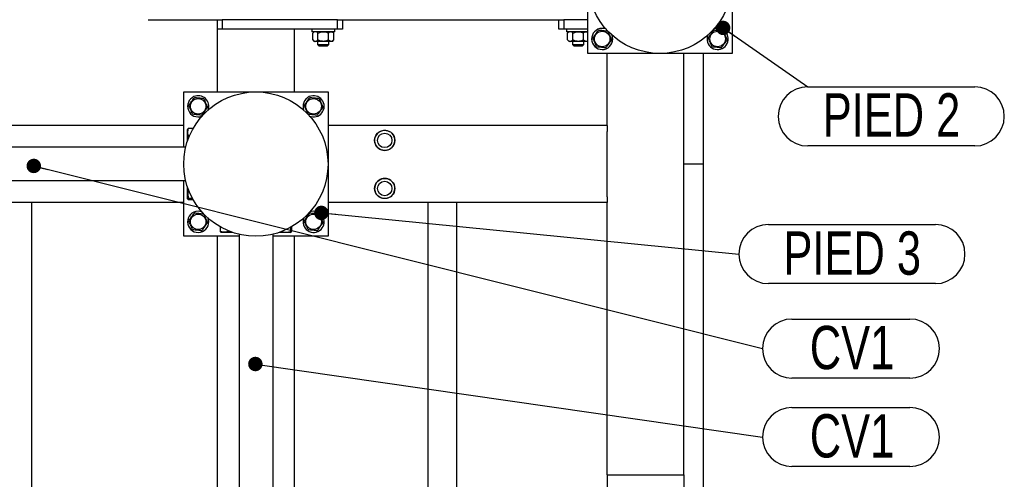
# Model space of a CAD drawing. Header units: millimetres. Extents: x 5 to 589, y 5 to 415.
# Tile 41 of 71: x 399 to 467, y 130 to 162. Entities that reach past the tile are written whole.
import ezdxf

# ---------------------------------------------------------------- set-up
doc = ezdxf.new("R2010")
doc.units = ezdxf.units.MM
doc.layers.add('NOTES', color=6, linetype='Continuous')
doc.layers.add('TRAIT-FORT', color=4, linetype='Continuous', lineweight=25)
doc.styles.add('SLDTEXTSTYLE0', font='TXT', dxfattribs={"width": 0.75})
doc.dimstyles.new('SLDDIMSTYLE6', dxfattribs={"dimtxt": 0.18, "dimasz": 1, "dimexe": 0, "dimexo": 0.0625, "dimgap": 0, "dimtad": 0, "dimtih": 1, "dimtoh": 1, "dimdec": 0, "dimrnd": 1e-09, "dimzin": 0, "dimdsep": 46, "dimtxsty": 'Standard', "dimblk1": 'DOT', "dimblk2": 'DOT', "dimsah": 1, "dimcen": 0.09, "dimadec": 0, "dimazin": 0, "dimtfac": 1, "dimtdec": 0, "dimtofl": 0, "dimtmove": 0, "dimatfit": 3, "dimldrblk": 'DOT', "dimfxl": 1, "dimfrac": 2, "dimtolj": 1, "dimtzin": 0, "dimarcsym": 0})

# ---------------------------------------------------------------- blocks, each defined once
blk = doc.blocks.new('SW_NOTE_10')
at = {"layer": 'NOTES', "color": 0}
for p, q in [((0, 0), (11.58, 0)), ((11.58, -4.087), (0, -4.087))]:
    blk.add_line(p, q, dxfattribs=at)
for centre, start, end in [((0, -2.044), 90, 270), ((11.58, -2.044), 270, 90)]:
    blk.add_arc(centre, 2.044, start, end, dxfattribs=at)
at = {"layer": 'NOTES', "color": 0, "insert": (5.807, -0.44), "char_height": 3, "attachment_point": 2, "style": 'SLDTEXTSTYLE0'}
blk.add_mtext('PIED 2', dxfattribs=at)
blk = doc.blocks.new('_Dot')
at = {"color": 0, "linetype": 'ByBlock', "lineweight": -2}
blk.add_line((-0.5, 0), (-1, 0), dxfattribs=at)
at = {"color": 0, "linetype": 'ByBlock', "const_width": 0.5}
blk.add_lwpolyline([(-0.25, 0, 1), (0.25, 0, 1)], format="xyb", close=True, dxfattribs=at)
blk = doc.blocks.new('SW_NOTE_11')
at = {"layer": 'NOTES', "color": 0}
for p, q in [((2.044, 2.044), (13.624, 2.044)), ((13.624, -2.044), (2.044, -2.044))]:
    blk.add_line(p, q, dxfattribs=at)
for centre, start, end in [((2.044, 0), 90, 270), ((13.624, 0), 270, 90)]:
    blk.add_arc(centre, 2.044, start, end, dxfattribs=at)
at = {"layer": 'NOTES', "color": 0, "insert": (7.855, 1.574), "char_height": 3, "attachment_point": 2, "style": 'SLDTEXTSTYLE0'}
blk.add_mtext('PIED 3', dxfattribs=at)
blk = doc.blocks.new('SW_NOTE_21')
at = {"layer": 'NOTES', "color": 0}
for p, q in [((2.044, 2.044), (10.218, 2.044)), ((10.218, -2.044), (2.044, -2.044))]:
    blk.add_line(p, q, dxfattribs=at)
for centre, start, end in [((2.044, 0), 90, 270), ((10.218, 0), 270, 90)]:
    blk.add_arc(centre, 2.044, start, end, dxfattribs=at)
at = {"layer": 'NOTES', "color": 0, "insert": (6.207, 1.584), "char_height": 3, "attachment_point": 2, "style": 'SLDTEXTSTYLE0'}
blk.add_mtext('CV1', dxfattribs=at)
blk = doc.blocks.new('SW_NOTE_22')
at = {"layer": 'NOTES', "color": 0}
for p, q in [((2.044, 2.044), (10.218, 2.044)), ((10.218, -2.044), (2.044, -2.044))]:
    blk.add_line(p, q, dxfattribs=at)
for centre, start, end in [((2.044, 0), 90, 270), ((10.218, 0), 270, 90)]:
    blk.add_arc(centre, 2.044, start, end, dxfattribs=at)
at = {"layer": 'NOTES', "color": 0, "insert": (6.207, 1.571), "char_height": 3, "attachment_point": 2, "style": 'SLDTEXTSTYLE0'}
blk.add_mtext('CV1', dxfattribs=at)

msp = doc.modelspace()

# ---------------------------------------------------------------- linework, layer by layer
at = {"layer": 'TRAIT-FORT', "color": 4, "linetype": 'Continuous', "lineweight": 25}
for p, q in [((447.8922, 169.8939), (447.8922, 159.8939)), ((437.8922, 159.8939), (437.8922, 163.7272)), ((407.4255, 162.2272), (412.2255, 162.2272)), ((412.2255, 161.5606), (412.2255, 162.2272)), ((412.2255, 162.2272), (412.5589, 162.2272)), ((412.5589, 162.2272), (412.5589, 161.5606)), ((420.5589, 162.2272), (412.5589, 162.2272)), ((420.5589, 161.5606), (420.5589, 162.2272)), ((420.5589, 162.2272), (420.8922, 162.2272)), ((420.8922, 162.2272), (435.8922, 162.2272)), ((420.8922, 162.2272), (420.8922, 161.5606)), ((435.8922, 161.5606), (435.8922, 162.2272)), ((435.8922, 162.2272), (436.2255, 162.2272)), ((436.2255, 162.2272), (436.2255, 161.5606)), ((437.8922, 162.2272), (436.2255, 162.2272)), ((412.2255, 157.2272), (412.2255, 161.5606)), ((412.2323, 161.5606), (412.2255, 161.5606)), ((412.5589, 161.5606), (412.2323, 161.5606)), ((412.5589, 161.5606), (412.552, 161.5606)), ((420.5589, 161.5606), (412.5589, 161.5606)), ((417.1589, 161.5606), (412.6255, 161.5606)), ((417.5589, 157.2272), (417.5589, 161.5606)), ((418.7589, 161.5606), (418.7589, 161.3939)), ((420.3589, 161.3939), (418.7589, 161.3939)), ((418.9255, 161.3939), (418.8275, 161.2959)), ((418.8275, 160.8252), (418.8275, 161.2959)), ((419.1932, 160.8252), (419.1932, 161.2959)), ((419.9245, 160.8252), (419.9245, 161.2959)), ((420.2902, 161.2959), (420.1922, 161.3939)), ((420.2902, 160.8252), (420.2902, 161.2959)), ((420.3589, 161.3939), (420.3589, 161.5606)), ((420.8922, 161.5606), (420.5589, 161.5606)), ((436.2255, 161.5606), (435.8922, 161.5606)), ((437.8922, 161.5606), (436.2255, 161.5606)), ((436.4255, 161.5606), (436.4255, 161.3939)), ((437.8922, 161.3939), (436.4255, 161.3939)), ((436.5922, 161.3939), (436.4942, 161.2959)), ((436.4942, 160.8252), (436.4942, 161.2959)), ((436.8599, 160.8252), (436.8599, 161.2959)), ((437.5912, 160.8252), (437.5912, 161.2959)), ((437.8922, 161.3606), (437.8589, 161.3939)), ((418.8275, 160.8252), (418.9255, 160.7272)), ((419.0104, 160.7272), (418.9255, 160.7272)), ((419.5589, 160.7272), (419.0104, 160.7272)), ((419.1589, 160.7272), (419.1589, 160.5106)), ((419.1589, 160.5106), (419.2755, 160.3939)), ((419.1589, 160.5106), (419.9589, 160.5106)), ((419.8422, 160.3939), (419.2755, 160.3939)), ((420.1073, 160.7272), (419.5589, 160.7272)), ((419.8422, 160.3939), (419.9589, 160.5106)), ((419.9589, 160.5106), (419.9589, 160.7272)), ((420.1922, 160.7272), (420.1073, 160.7272)), ((420.1922, 160.7272), (420.2902, 160.8252)), ((436.4942, 160.8252), (436.5922, 160.7272)), ((436.677, 160.7272), (436.5922, 160.7272)), ((437.2255, 160.7272), (436.677, 160.7272)), ((436.8255, 160.7272), (436.8255, 160.5106)), ((436.8255, 160.5106), (436.9422, 160.3939)), ((436.8255, 160.5106), (437.6255, 160.5106)), ((437.5089, 160.3939), (436.9422, 160.3939)), ((437.774, 160.7272), (437.2255, 160.7272)), ((437.5089, 160.3939), (437.6255, 160.5106)), ((437.6255, 160.5106), (437.6255, 160.7272)), ((437.8589, 160.7272), (437.774, 160.7272)), ((437.8589, 160.7272), (437.8922, 160.7606)), ((447.8922, 159.8939), (437.8922, 159.8939)), ((439.2255, 154.8939), (439.2255, 159.8939)), ((444.5589, 130.6939), (444.5589, 159.8939)), ((445.8922, 159.8939), (445.8922, 152.2272)), ((409.8922, 153.3939), (409.8922, 157.2272)), ((409.8922, 157.2272), (419.8922, 157.2272)), ((419.8922, 157.2272), (419.8922, 147.2272)), ((409.8922, 154.8939), (379.4255, 154.8939)), ((439.2255, 154.8939), (419.8922, 154.8939)), ((439.2255, 154.8939), (439.2255, 154.4939)), ((410.1777, 154.665), (410.1589, 154.6322)), ((410.1589, 153.8383), (410.1589, 154.6322)), ((410.5445, 154.6966), (410.2258, 154.6966)), ((439.2255, 149.9606), (439.2255, 154.4939)), ((410.287, 154.1747), (410.2258, 154.1747)), ((410.0302, 153.3939), (367.4778, 153.3939)), ((445.8922, 152.2272), (444.5589, 152.2272)), ((445.8922, 152.2266), (444.5589, 152.2266)), ((445.8922, 152.2272), (445.8922, 152.2266)), ((445.8922, 152.2266), (445.8922, 85.5606)), ((410.0302, 151.0606), (367.4778, 151.0606)), ((409.8922, 147.2272), (409.8922, 151.0606)), ((410.1589, 149.8222), (410.1589, 150.6162)), ((409.8922, 149.5606), (379.4255, 149.5606)), ((399.3589, 83.2272), (399.3589, 149.5606)), ((410.1589, 149.8222), (410.1777, 149.7895)), ((410.4996, 149.8387), (410.2258, 149.8387)), ((410.5445, 149.7579), (410.2258, 149.7579)), ((439.2255, 149.5606), (419.8922, 149.5606)), ((426.8255, 83.2272), (426.8255, 149.5606)), ((428.8255, 83.2272), (428.8255, 149.5606)), ((439.2255, 149.9606), (439.2255, 149.5606)), ((439.2255, 130.6939), (439.2255, 149.5606)), ((412.4228, 147.8796), (412.4228, 147.5609)), ((412.4545, 147.5128), (412.4872, 147.4939)), ((413.2811, 147.4939), (412.4872, 147.4939)), ((412.9447, 147.6221), (412.9447, 147.5609)), ((417.2972, 147.4939), (416.5033, 147.4939)), ((417.2808, 147.8347), (417.2808, 147.5609)), ((417.2972, 147.4939), (417.3299, 147.5128)), ((417.3616, 147.8796), (417.3616, 147.5609)), ((413.7255, 147.2272), (409.8922, 147.2272)), ((412.2255, 116.7606), (412.2255, 147.2272)), ((413.7255, 147.3653), (413.7255, 104.8129)), ((416.0589, 147.3653), (416.0589, 104.8129)), ((419.8922, 147.2272), (416.0589, 147.2272)), ((417.5589, 116.7606), (417.5589, 147.2272)), ((439.2255, 130.6939), (439.2255, 116.0272)), ((439.2255, 130.6939), (444.5589, 130.6939)), ((444.5589, 130.6939), (444.5589, 116.0272))]:
    msp.add_line(p, q, dxfattribs=at)
for centre, radius in [((442.8922, 164.8939), 5), ((438.8922, 160.8939), 0.5383), ((446.8922, 160.8939), 0.5383), ((414.8922, 152.2272), 5), ((410.8922, 156.2272), 0.5383), ((418.8922, 156.2272), 0.5383), ((423.8195, 153.8698), 0.7), ((423.8195, 153.8698), 0.5), ((423.8195, 150.5365), 0.7), ((423.8195, 150.5365), 0.5), ((410.8922, 148.2272), 0.5383), ((418.8922, 148.2272), 0.5383)]:
    msp.add_circle(centre, radius, dxfattribs=at)
for centre, radius, start, end in [((438.8922, 160.8939), 0.7333, 114.061526, 20.796094), ((438.8922, 160.8939), 0.7333, 66.928484, 114.061526), ((446.8922, 160.8939), 0.7333, 159.69046, 110.309537), ((410.8922, 156.2272), 0.7333, 339.718824, 114.061526), ((418.8922, 156.2272), 0.7333, 246.135255, 114.061526), ((410.8922, 156.2272), 0.7333, 114.061526, 290.28117), ((418.8922, 156.2272), 0.7333, 114.061526, 204.227632), ((423.8195, 153.8698), 0.7, 116.924793, 63.075207), ((423.8195, 150.5365), 0.7, 304.645614, 235.354386), ((410.8922, 148.2272), 0.7333, 114.061526, 23.3589), ((410.8922, 148.2272), 0.7333, 66.530805, 114.061526), ((418.8922, 148.2272), 0.7333, 157.703427, 110.987665)]:
    msp.add_arc(centre, radius, start, end, dxfattribs=at)
for points, knots in [([(419.0104, 161.3939), (418.9782, 161.3883), (418.9144, 161.377), (418.8563, 161.3228), (418.8275, 161.2959)], [0, 0, 0, 0, 0.504, 1, 1, 1, 1]), ([(419.1932, 161.2959), (419.1682, 161.3188), (419.1172, 161.3654), (419.0541, 161.3919), (419.018, 161.3936), (419.0104, 161.3939)], [0, 0, 0, 0, 0.4323851, 0.8795539, 1, 1, 1, 1]), ([(419.1932, 161.2959), (419.236, 161.3157), (419.3147, 161.352), (419.4381, 161.3869), (419.5182, 161.3916), (419.5589, 161.3939)], [0, 0, 0, 0, 0.3704571, 0.6810182, 1, 1, 1, 1]), ([(419.5589, 161.3939), (419.565, 161.3939), (419.6158, 161.3934), (419.7127, 161.3796), (419.8282, 161.3417), (419.8973, 161.3089), (419.9245, 161.2959)], [0, 0, 0, 0, 0.0483686, 0.3993299, 0.7629647, 1, 1, 1, 1]), ([(419.9245, 161.2959), (419.9495, 161.3188), (420.0005, 161.3654), (420.0636, 161.3919), (420.0997, 161.3936), (420.1073, 161.3939)], [0, 0, 0, 0, 0.4323851, 0.8795539, 1, 1, 1, 1]), ([(420.1073, 161.3939), (420.1395, 161.3883), (420.2033, 161.377), (420.2614, 161.3228), (420.2902, 161.2959)], [0, 0, 0, 0, 0.504, 1, 1, 1, 1]), ([(436.677, 161.3939), (436.6449, 161.3883), (436.581, 161.377), (436.523, 161.3228), (436.4942, 161.2959)], [0, 0, 0, 0, 0.504, 1, 1, 1, 1]), ([(436.8599, 161.2959), (436.8348, 161.3188), (436.7839, 161.3654), (436.7208, 161.3919), (436.6847, 161.3936), (436.677, 161.3939)], [0, 0, 0, 0, 0.4323851, 0.8795539, 1, 1, 1, 1]), ([(436.8599, 161.2959), (436.9027, 161.3157), (436.9814, 161.352), (437.1047, 161.3869), (437.1849, 161.3916), (437.2255, 161.3939)], [0, 0, 0, 0, 0.3704571, 0.6810182, 1, 1, 1, 1]), ([(437.2255, 161.3939), (437.2317, 161.3939), (437.2825, 161.3934), (437.3793, 161.3796), (437.4949, 161.3417), (437.5639, 161.3089), (437.5912, 161.2959)], [0, 0, 0, 0, 0.0483686, 0.3993299, 0.7629647, 1, 1, 1, 1]), ([(437.5912, 161.2959), (437.6162, 161.3188), (437.6671, 161.3654), (437.7303, 161.3919), (437.7663, 161.3936), (437.774, 161.3939)], [0, 0, 0, 0, 0.4323851, 0.8795539, 1, 1, 1, 1]), ([(437.774, 161.3939), (437.8065, 161.3903), (437.8473, 161.3858), (437.8845, 161.3541), (437.8922, 161.3475)], [0, 0, 0, 0, 0.793961, 1, 1, 1, 1]), ([(438.2418, 160.966), (438.2911, 161.033), (438.3727, 161.144), (438.491, 161.3049), (438.5706, 161.4131), (438.6163, 161.4754), (438.6294, 161.4932)], [0, 0, 0, 0, 0.3855495, 0.6376419, 0.8965462, 1, 1, 1, 1]), ([(439.2798, 161.4211), (439.2233, 161.4274), (439.1092, 161.44), (438.9401, 161.4587), (438.7785, 161.4766), (438.6794, 161.4876), (438.6294, 161.4932)], [0, 0, 0, 0, 0.2646049, 0.5349477, 0.7653431, 1, 1, 1, 1]), ([(439.2798, 161.4211), (439.3026, 161.3691), (439.3487, 161.264), (439.417, 161.1082), (439.4823, 160.9592), (439.5223, 160.8679), (439.5425, 160.8219)], [0, 0, 0, 0, 0.26460494, 0.53494775, 0.76534313, 1, 1, 1, 1]), ([(446.2418, 160.966), (446.2911, 161.033), (446.3727, 161.144), (446.491, 161.3049), (446.5706, 161.4131), (446.6163, 161.4754), (446.6294, 161.4932)], [0, 0, 0, 0, 0.3855495, 0.6376419, 0.8965462, 1, 1, 1, 1]), ([(447.2798, 161.4211), (447.2233, 161.4274), (447.1092, 161.44), (446.9401, 161.4587), (446.7785, 161.4766), (446.6794, 161.4876), (446.6294, 161.4932)], [0, 0, 0, 0, 0.2646049, 0.5349477, 0.7653431, 1, 1, 1, 1]), ([(447.2798, 161.4211), (447.3026, 161.3691), (447.3487, 161.264), (447.417, 161.1082), (447.4823, 160.9592), (447.5223, 160.8679), (447.5425, 160.8219)], [0, 0, 0, 0, 0.26460494, 0.53494775, 0.76534313, 1, 1, 1, 1]), ([(418.8275, 160.8252), (418.8526, 160.8023), (418.9035, 160.7558), (418.9666, 160.7293), (419.0027, 160.7276), (419.0104, 160.7272)], [0, 0, 0, 0, 0.4323851, 0.8795539, 1, 1, 1, 1]), ([(419.0104, 160.7272), (419.0425, 160.7329), (419.1064, 160.7442), (419.1644, 160.7983), (419.1932, 160.8252)], [0, 0, 0, 0, 0.504, 1, 1, 1, 1]), ([(419.5589, 160.7272), (419.5194, 160.7295), (419.4392, 160.734), (419.3158, 160.7687), (419.236, 160.8055), (419.1932, 160.8252)], [0, 0, 0, 0, 0.3099902, 0.6295459, 1, 1, 1, 1]), ([(419.9245, 160.8252), (419.8973, 160.8123), (419.8296, 160.7801), (419.7141, 160.7419), (419.6173, 160.7278), (419.565, 160.7273), (419.5589, 160.7272)], [0, 0, 0, 0, 0.2370392, 0.5890192, 0.9516306, 1, 1, 1, 1]), ([(420.1073, 160.7272), (420.0752, 160.7329), (420.0113, 160.7442), (419.9533, 160.7983), (419.9245, 160.8252)], [0, 0, 0, 0, 0.504, 1, 1, 1, 1]), ([(420.2902, 160.8252), (420.2651, 160.8023), (420.2142, 160.7558), (420.1511, 160.7293), (420.115, 160.7276), (420.1073, 160.7272)], [0, 0, 0, 0, 0.4323851, 0.8795539, 1, 1, 1, 1]), ([(436.4942, 160.8252), (436.5192, 160.8023), (436.5702, 160.7558), (436.6333, 160.7293), (436.6694, 160.7276), (436.677, 160.7272)], [0, 0, 0, 0, 0.4323851, 0.8795539, 1, 1, 1, 1]), ([(436.677, 160.7272), (436.7092, 160.7329), (436.773, 160.7442), (436.8311, 160.7983), (436.8599, 160.8252)], [0, 0, 0, 0, 0.504, 1, 1, 1, 1]), ([(437.2255, 160.7272), (437.1861, 160.7295), (437.1059, 160.734), (436.9824, 160.7687), (436.9027, 160.8055), (436.8599, 160.8252)], [0, 0, 0, 0, 0.3099902, 0.6295459, 1, 1, 1, 1]), ([(437.5912, 160.8252), (437.5639, 160.8123), (437.4962, 160.7801), (437.3808, 160.7419), (437.284, 160.7278), (437.2317, 160.7273), (437.2255, 160.7272)], [0, 0, 0, 0, 0.2370392, 0.5890192, 0.9516306, 1, 1, 1, 1]), ([(437.774, 160.7272), (437.7418, 160.7329), (437.678, 160.7442), (437.62, 160.7983), (437.5912, 160.8252)], [0, 0, 0, 0, 0.504, 1, 1, 1, 1]), ([(437.8922, 160.7718), (437.8883, 160.7685), (437.8583, 160.7429), (437.8177, 160.7295), (437.7817, 160.7277), (437.774, 160.7272)], [0, 0, 0, 0, 0.1036459, 0.8097965, 1, 1, 1, 1]), ([(438.5046, 160.3667), (438.4818, 160.4187), (438.4357, 160.5239), (438.3674, 160.6797), (438.3021, 160.8286), (438.262, 160.9199), (438.2418, 160.966)], [0, 0, 0, 0, 0.2646049, 0.5349477, 0.7653431, 1, 1, 1, 1]), ([(438.5046, 160.3667), (438.5611, 160.3605), (438.6752, 160.3478), (438.8443, 160.3291), (439.0059, 160.3112), (439.105, 160.3002), (439.155, 160.2947)], [0, 0, 0, 0, 0.2646049, 0.5349477, 0.7653431, 1, 1, 1, 1]), ([(439.155, 160.2947), (439.2043, 160.3617), (439.2858, 160.4727), (439.4041, 160.6336), (439.4837, 160.7418), (439.5295, 160.8041), (439.5425, 160.8219)], [0, 0, 0, 0, 0.3855495, 0.6376419, 0.8965462, 1, 1, 1, 1]), ([(446.5046, 160.3667), (446.4818, 160.4187), (446.4357, 160.5239), (446.3674, 160.6797), (446.3021, 160.8286), (446.262, 160.9199), (446.2418, 160.966)], [0, 0, 0, 0, 0.2646049, 0.5349477, 0.7653431, 1, 1, 1, 1]), ([(446.5046, 160.3667), (446.5611, 160.3605), (446.6752, 160.3478), (446.8443, 160.3291), (447.0059, 160.3112), (447.105, 160.3002), (447.155, 160.2947)], [0, 0, 0, 0, 0.2646049, 0.5349477, 0.7653431, 1, 1, 1, 1]), ([(447.155, 160.2947), (447.2043, 160.3617), (447.2858, 160.4727), (447.4041, 160.6336), (447.4837, 160.7418), (447.5295, 160.8041), (447.5425, 160.8219)], [0, 0, 0, 0, 0.3855495, 0.6376419, 0.8965462, 1, 1, 1, 1]), ([(410.2418, 156.2993), (410.2911, 156.3664), (410.3727, 156.4773), (410.491, 156.6382), (410.5706, 156.7465), (410.6163, 156.8087), (410.6294, 156.8265)], [0, 0, 0, 0, 0.3855495, 0.6376419, 0.8965462, 1, 1, 1, 1]), ([(410.5046, 155.7001), (410.4818, 155.7521), (410.4357, 155.8572), (410.3674, 156.013), (410.3021, 156.1619), (410.262, 156.2532), (410.2418, 156.2993)], [0, 0, 0, 0, 0.2646049, 0.5349477, 0.7653431, 1, 1, 1, 1]), ([(411.2798, 156.7544), (411.2233, 156.7607), (411.1092, 156.7733), (410.9401, 156.7921), (410.7785, 156.81), (410.6794, 156.821), (410.6294, 156.8265)], [0, 0, 0, 0, 0.2646049, 0.5349477, 0.7653431, 1, 1, 1, 1]), ([(411.2798, 156.7544), (411.3026, 156.7024), (411.3487, 156.5973), (411.417, 156.4415), (411.4823, 156.2926), (411.5223, 156.2013), (411.5425, 156.1552)], [0, 0, 0, 0, 0.26460494, 0.53494775, 0.76534313, 1, 1, 1, 1]), ([(418.2418, 156.2993), (418.2911, 156.3664), (418.3727, 156.4773), (418.491, 156.6382), (418.5706, 156.7465), (418.6163, 156.8087), (418.6294, 156.8265)], [0, 0, 0, 0, 0.3855495, 0.6376419, 0.8965462, 1, 1, 1, 1]), ([(418.5046, 155.7001), (418.4818, 155.7521), (418.4357, 155.8572), (418.3674, 156.013), (418.3021, 156.1619), (418.262, 156.2532), (418.2418, 156.2993)], [0, 0, 0, 0, 0.2646049, 0.5349477, 0.7653431, 1, 1, 1, 1]), ([(419.2798, 156.7544), (419.2233, 156.7607), (419.1092, 156.7733), (418.9401, 156.7921), (418.7785, 156.81), (418.6794, 156.821), (418.6294, 156.8265)], [0, 0, 0, 0, 0.2646049, 0.5349477, 0.7653431, 1, 1, 1, 1]), ([(419.2798, 156.7544), (419.3026, 156.7024), (419.3487, 156.5973), (419.417, 156.4415), (419.4823, 156.2926), (419.5223, 156.2013), (419.5425, 156.1552)], [0, 0, 0, 0, 0.26460494, 0.53494775, 0.76534313, 1, 1, 1, 1]), ([(410.5046, 155.7001), (410.5611, 155.6938), (410.6752, 155.6812), (410.8443, 155.6624), (411.0059, 155.6445), (411.105, 155.6335), (411.155, 155.628)], [0, 0, 0, 0, 0.2646049, 0.5349477, 0.7653431, 1, 1, 1, 1]), ([(411.155, 155.628), (411.2043, 155.6951), (411.2858, 155.806), (411.4041, 155.9669), (411.4837, 156.0752), (411.5295, 156.1374), (411.5425, 156.1552)], [0, 0, 0, 0, 0.3855495, 0.6376419, 0.8965462, 1, 1, 1, 1]), ([(418.5046, 155.7001), (418.5611, 155.6938), (418.6752, 155.6812), (418.8443, 155.6624), (419.0059, 155.6445), (419.105, 155.6335), (419.155, 155.628)], [0, 0, 0, 0, 0.2646049, 0.5349477, 0.7653431, 1, 1, 1, 1]), ([(419.155, 155.628), (419.2043, 155.6951), (419.2858, 155.806), (419.4041, 155.9669), (419.4837, 156.0752), (419.5295, 156.1374), (419.5425, 156.1552)], [0, 0, 0, 0, 0.3855495, 0.6376419, 0.8965462, 1, 1, 1, 1]), ([(410.2258, 154.1747), (410.2112, 154.22), (410.1817, 154.3116), (410.1708, 154.4473), (410.1867, 154.577), (410.2127, 154.6565), (410.2258, 154.6966)], [0, 0, 0, 0, 0.26460494, 0.53494775, 0.76534313, 1, 1, 1, 1]), ([(410.2258, 154.6966), (410.2018, 154.6864), (410.1773, 154.6759), (410.1782, 154.6651), (410.1782, 154.6649)], [0, 0, 0, 0, 0.9774919, 1, 1, 1, 1]), ([(423.5025, 154.4939), (423.5653, 154.5192), (423.7004, 154.5737), (423.9267, 154.5767), (424.068, 154.521), (424.1365, 154.4939)], [0, 0, 0, 0, 0.3085268, 0.6645339, 1, 1, 1, 1]), ([(410.2258, 154.1747), (410.2106, 154.1224), (410.1821, 154.0243), (410.1787, 153.9228), (410.1772, 153.8755)], [0, 0, 0, 0, 0.5331046, 1, 1, 1, 1]), ([(410.2258, 150.4414), (410.2112, 150.3891), (410.1817, 150.2833), (410.1708, 150.1266), (410.1867, 149.9768), (410.2127, 149.885), (410.2258, 149.8387)], [0, 0, 0, 0, 0.2646049, 0.5349477, 0.7653431, 1, 1, 1, 1]), ([(410.2258, 149.8387), (410.2056, 149.8284), (410.1721, 149.8114), (410.1752, 149.7867), (410.1985, 149.7701), (410.2197, 149.7606), (410.2258, 149.7579)], [0, 0, 0, 0, 0.3855495, 0.6376419, 0.8965462, 1, 1, 1, 1]), ([(424.2175, 149.9606), (424.1586, 149.9268), (424.0335, 149.8551), (423.8108, 149.8252), (423.595, 149.8596), (423.4751, 149.9294), (423.4216, 149.9606)], [0, 0, 0, 0, 0.2397274, 0.5092765, 0.7810399, 1, 1, 1, 1]), ([(410.2418, 148.2993), (410.2911, 148.3664), (410.3727, 148.4773), (410.491, 148.6382), (410.5706, 148.7465), (410.6163, 148.8087), (410.6294, 148.8265)], [0, 0, 0, 0, 0.3855495, 0.6376419, 0.8965462, 1, 1, 1, 1]), ([(411.2798, 148.7544), (411.2233, 148.7607), (411.1092, 148.7733), (410.9401, 148.7921), (410.7785, 148.81), (410.6794, 148.821), (410.6294, 148.8265)], [0, 0, 0, 0, 0.2646049, 0.5349477, 0.7653431, 1, 1, 1, 1]), ([(411.2798, 148.7544), (411.3026, 148.7024), (411.3487, 148.5973), (411.417, 148.4415), (411.4823, 148.2926), (411.5223, 148.2013), (411.5425, 148.1552)], [0, 0, 0, 0, 0.26460494, 0.53494775, 0.76534313, 1, 1, 1, 1]), ([(418.2418, 148.2993), (418.2911, 148.3664), (418.3727, 148.4773), (418.491, 148.6382), (418.5706, 148.7465), (418.6163, 148.8087), (418.6294, 148.8265)], [0, 0, 0, 0, 0.3855495, 0.6376419, 0.8965462, 1, 1, 1, 1]), ([(419.2798, 148.7544), (419.2233, 148.7607), (419.1092, 148.7733), (418.9401, 148.7921), (418.7785, 148.81), (418.6794, 148.821), (418.6294, 148.8265)], [0, 0, 0, 0, 0.2646049, 0.5349477, 0.7653431, 1, 1, 1, 1]), ([(419.2798, 148.7544), (419.3026, 148.7024), (419.3487, 148.5973), (419.417, 148.4415), (419.4823, 148.2926), (419.5223, 148.2013), (419.5425, 148.1552)], [0, 0, 0, 0, 0.26460494, 0.53494775, 0.76534313, 1, 1, 1, 1]), ([(410.5046, 147.7001), (410.4818, 147.7521), (410.4357, 147.8572), (410.3674, 148.013), (410.3021, 148.1619), (410.262, 148.2532), (410.2418, 148.2993)], [0, 0, 0, 0, 0.2646049, 0.5349477, 0.7653431, 1, 1, 1, 1]), ([(411.155, 147.628), (411.2043, 147.6951), (411.2858, 147.806), (411.4041, 147.9669), (411.4837, 148.0752), (411.5295, 148.1374), (411.5425, 148.1552)], [0, 0, 0, 0, 0.3855495, 0.6376419, 0.8965462, 1, 1, 1, 1]), ([(418.5046, 147.7001), (418.4818, 147.7521), (418.4357, 147.8572), (418.3674, 148.013), (418.3021, 148.1619), (418.262, 148.2532), (418.2418, 148.2993)], [0, 0, 0, 0, 0.2646049, 0.5349477, 0.7653431, 1, 1, 1, 1]), ([(419.155, 147.628), (419.2043, 147.6951), (419.2858, 147.806), (419.4041, 147.9669), (419.4837, 148.0752), (419.5295, 148.1374), (419.5425, 148.1552)], [0, 0, 0, 0, 0.3855495, 0.6376419, 0.8965462, 1, 1, 1, 1]), ([(410.5046, 147.7001), (410.5611, 147.6938), (410.6752, 147.6812), (410.8443, 147.6624), (411.0059, 147.6445), (411.105, 147.6335), (411.155, 147.628)], [0, 0, 0, 0, 0.2646049, 0.5349477, 0.7653431, 1, 1, 1, 1]), ([(412.4228, 147.5609), (412.433, 147.5369), (412.4435, 147.5123), (412.4543, 147.5132), (412.4546, 147.5132)], [0, 0, 0, 0, 0.9774919, 1, 1, 1, 1]), ([(412.9447, 147.5609), (412.8994, 147.5463), (412.8078, 147.5167), (412.6721, 147.5059), (412.5424, 147.5218), (412.4629, 147.5478), (412.4228, 147.5609)], [0, 0, 0, 0, 0.2646049, 0.5349477, 0.7653431, 1, 1, 1, 1]), ([(412.9447, 147.5609), (412.997, 147.5458), (413.1027, 147.5155), (413.2119, 147.5122), (413.267, 147.5106)], [0, 0, 0, 0, 0.4954181, 1, 1, 1, 1]), ([(416.678, 147.5609), (416.7304, 147.5463), (416.8361, 147.5167), (416.9928, 147.5059), (417.1426, 147.5218), (417.2344, 147.5478), (417.2808, 147.5609)], [0, 0, 0, 0, 0.2646049, 0.5349477, 0.7653431, 1, 1, 1, 1]), ([(417.2808, 147.5609), (417.2911, 147.5406), (417.3081, 147.5071), (417.3327, 147.5103), (417.3493, 147.5335), (417.3589, 147.5548), (417.3616, 147.5609)], [0, 0, 0, 0, 0.3855495, 0.6376419, 0.8965462, 1, 1, 1, 1]), ([(418.5046, 147.7001), (418.5611, 147.6938), (418.6752, 147.6812), (418.8443, 147.6624), (419.0059, 147.6445), (419.105, 147.6335), (419.155, 147.628)], [0, 0, 0, 0, 0.2646049, 0.5349477, 0.7653431, 1, 1, 1, 1])]:
    msp.add_open_spline(points, degree=3, knots=knots, dxfattribs=at)

# ---------------------------------------------------------------- block references
at = {"layer": 'NOTES', "color": 211}
for name, p in [('SW_NOTE_10', (453.1335, 157.57)), ('SW_NOTE_11', (448.3651, 145.9897)), ('SW_NOTE_22', (450, 139.4501)), ('SW_NOTE_21', (450, 133.3194))]:
    msp.add_blockref(name, p, dxfattribs=at)

# ---------------------------------------------------------------- leaders
for points in [[(447.2717, 161.6584), (453.1335, 157.57)], [(399.5003, 152.097), (450, 139.4501)], [(419.4286, 148.8458), (448.3651, 145.9897)], [(414.8567, 138.3798), (450, 133.3194)]]:
    msp.add_leader(points, dimstyle='SLDDIMSTYLE6', dxfattribs=at)

doc.saveas('drawing.dxf')
